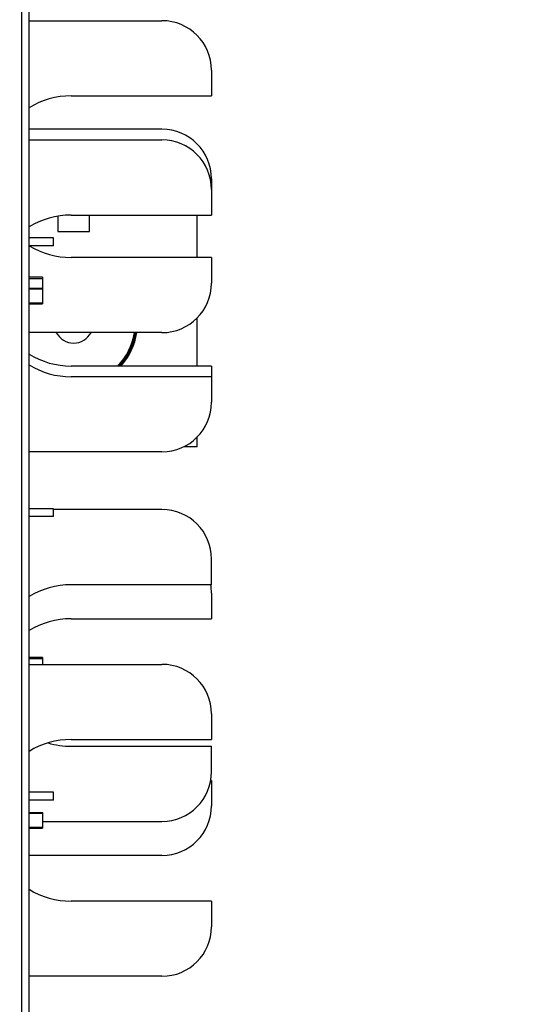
# Model space of a CAD drawing. Header units: inches. Extents: x 0 to 22, y 0 to 17.
# Tile 110 of 114: x 17.906 to 18.545, y 10.164 to 11.407. Entities that reach past the tile are written whole.
import ezdxf

# ---------------------------------------------------------------- set-up
doc = ezdxf.new("R2010")
doc.units = ezdxf.units.IN
doc.header["$LTSCALE"] = 1.21
doc.header["$MEASUREMENT"] = 0
doc.layers.get('0').update_dxf_attribs({"linetype": 'CONTINUOUS'})
doc.layers.add('DIMENSIONS', color=7, linetype='CONTINUOUS')
doc.styles.get("Standard").update_dxf_attribs({"font": 'txt', "width": 0.8})
doc.dimstyles.new('DIMSTYLE_2', dxfattribs={"dimtxt": 0.125, "dimasz": 0.18, "dimexe": 0.125, "dimexo": 0.0625, "dimgap": 0.0625, "dimtad": 0, "dimtih": 1, "dimtoh": 1, "dimzin": 4, "dimdsep": 46, "dimtxsty": 'STANDARD', "dimblk": '_FILLED', "dimblk1": '_FILLED', "dimblk2": '_FILLED', "dimcen": 0.09, "dimadec": 0, "dimazin": 0, "dimtp": 0.01, "dimtm": 0.01, "dimtfac": 1, "dimtofl": 0, "dimtmove": 0, "dimatfit": 3, "dimldrblk": '_FILLED', "dimfxl": 1, "dimtolj": 1, "dimtzin": 4, "dimarcsym": 0})

# ---------------------------------------------------------------- blocks, each defined once
blk = doc.blocks.new('_FILLED')
at = {"color": 0, "linetype": 'BYBLOCK'}
blk.add_solid([(0, 0), (-1, 0.1736), (-1, -0.1736)], dxfattribs=at)
blk = doc.blocks.new('*D47')
at = {"layer": 'DIMENSIONS', "color": 2, "linetype": 'CONTINUOUS'}
for p, q in [((17.8266, 12.2951), (19.4975, 12.2951)), ((19.3725, 12.2951), (19.3725, 9.8876)), ((19.3725, 7.2302), (19.3725, 9.6376)), ((17.8296, 7.2302), (19.4975, 7.2302))]:
    blk.add_line(p, q, dxfattribs=at)
at = {"layer": 'DIMENSIONS', "color": 2, "linetype": 'CONTINUOUS', "xscale": 0.18, "yscale": 0.18, "zscale": 0.18}
for p, rotation in [((19.3725, 12.2951), 90), ((19.3725, 7.2302), 270)]:
    blk.add_blockref('_FILLED', p, dxfattribs=dict(at, rotation=rotation))
at = {"layer": 'DIMENSIONS', "color": 2, "linetype": 'CONTINUOUS', "insert": (19.3725, 9.8251), "char_height": 0.125, "width": 1.225, "attachment_point": 2, "line_spacing_factor": 0.9}
blk.add_mtext('5.06{\\Ftxt.shx;\\W1.000000;\\H0.125000; }[128.6]', dxfattribs=at)

msp = doc.modelspace()

# ---------------------------------------------------------------- linework, layer by layer
at = {"color": 9, "linetype": 'CONTINUOUS'}
msp.add_line((17.9091, 7.8551), (17.9091, 11.8951), dxfattribs=at)
at = {"color": 7, "linetype": 'CONTINUOUS'}
for p, q in [((17.9181, 7.8551), (17.9181, 11.8951)), ((17.9181, 11.4058), (18.0859, 11.4058)), ((18.1484, 11.3433), (18.1484, 11.3109)), ((17.9712, 11.3109), (18.1484, 11.3109)), ((18.0859, 11.2688), (17.9181, 11.2688)), ((17.9181, 11.2553), (18.0859, 11.2553)), ((18.1484, 11.2063), (18.1484, 11.1604)), ((17.9544, 11.159), (17.9544, 11.1399)), ((17.9712, 11.1604), (18.1484, 11.1604)), ((17.9944, 11.1399), (17.9944, 11.1604)), ((18.1304, 11.1069), (18.1304, 11.1604)), ((17.9544, 11.1399), (17.9944, 11.1399)), ((17.9491, 11.1318), (17.9181, 11.1318)), ((17.9491, 11.1218), (17.9491, 11.1318)), ((17.9491, 11.1218), (17.9181, 11.1218)), ((18.1484, 11.1069), (17.9712, 11.1069)), ((18.1484, 11.1069), (18.1484, 11.0746)), ((17.9351, 11.0819), (17.9181, 11.0819)), ((17.9181, 11.0806), (17.9351, 11.0806)), ((17.9351, 11.0819), (17.9351, 11.0484)), ((17.9181, 11.0684), (17.9351, 11.0684)), ((17.9351, 11.0671), (17.9181, 11.0671)), ((17.9181, 11.0498), (17.9351, 11.0498)), ((17.9181, 11.0484), (17.9351, 11.0484)), ((18.1304, 10.9699), (18.1304, 11.0307)), ((18.0859, 11.0121), (17.9181, 11.0121)), ((18.1484, 10.9699), (17.9712, 10.9699)), ((18.1484, 10.9699), (18.1484, 10.9241)), ((18.1484, 10.9564), (17.9712, 10.9564)), ((18.1304, 10.8679), (18.1304, 10.8803)), ((18.1304, 10.8679), (18.1133, 10.8679)), ((18.0859, 10.8616), (17.9181, 10.8616)), ((17.9491, 10.7898), (17.9181, 10.7898)), ((17.9491, 10.7798), (17.9491, 10.7898)), ((18.0859, 10.7888), (17.9491, 10.7888)), ((17.9491, 10.7798), (17.9181, 10.7798)), ((18.1484, 10.6939), (18.1484, 10.7263)), ((18.1484, 10.6939), (17.9712, 10.6939)), ((18.1484, 10.6833), (18.1484, 10.6509)), ((17.9712, 10.6509), (18.1484, 10.6509)), ((17.9351, 10.6019), (17.9181, 10.6019)), ((17.9181, 10.6006), (17.9351, 10.6006)), ((17.9181, 10.5933), (18.0859, 10.5933)), ((17.9351, 10.6019), (17.9351, 10.5933)), ((18.1484, 10.5308), (18.1484, 10.4984)), ((17.9712, 10.4984), (18.1484, 10.4984)), ((17.9712, 10.4899), (18.1484, 10.4899)), ((18.1484, 10.4576), (18.1484, 10.4899)), ((18.1484, 10.4469), (18.1475, 10.4469)), ((18.1484, 10.4469), (18.1484, 10.4146)), ((17.9491, 10.4318), (17.9181, 10.4318)), ((17.9491, 10.4218), (17.9491, 10.4318)), ((17.9491, 10.4218), (17.9181, 10.4218)), ((17.9181, 10.4064), (17.9351, 10.4064)), ((17.9351, 10.4051), (17.9181, 10.4051)), ((17.9351, 10.4064), (17.9351, 10.3864)), ((17.9351, 10.3951), (18.0859, 10.3951)), ((17.9181, 10.3878), (17.9351, 10.3878)), ((17.9181, 10.3864), (17.9351, 10.3864)), ((18.0859, 10.3521), (17.9181, 10.3521)), ((18.1484, 10.2944), (17.9712, 10.2944)), ((18.1484, 10.2944), (18.1484, 10.2621)), ((18.0859, 10.1996), (17.9181, 10.1996))]:
    msp.add_line(p, q, dxfattribs=at)
for centre, radius, start, end in [((18.0859, 11.3433), 0.0625, 0, 90), ((17.9712, 11.2089), 0.102, 90, 121.4354), ((18.0859, 11.2063), 0.0625, 0, 90), ((18.0859, 11.1928), 0.0625, 0, 90), ((17.9712, 11.0584), 0.102, 90, 121.4295), ((17.9712, 11.2089), 0.102, 238.7503, 270), ((18.0859, 11.0746), 0.0625, 270, 360), ((17.9744, 11.0239), 0.025, 208.3987, 331.6013), ((17.9744, 11.0239), 0.0775, 315.7727, 351.1839), ((17.9744, 11.0239), 0.0805, 317.8397, 351.5145), ((17.9712, 11.0719), 0.102, 238.5661, 270), ((17.9712, 11.0584), 0.102, 238.5705, 270), ((18.0859, 10.9241), 0.0625, 270, 360), ((18.0859, 10.7263), 0.0625, 0, 90), ((17.9712, 10.5919), 0.102, 90, 121.4353), ((18.0859, 10.6833), 0.0625, 0, 9.8187), ((17.9712, 10.5489), 0.102, 90, 121.4354), ((18.0859, 10.5308), 0.0625, 0, 90), ((17.9712, 10.3964), 0.102, 90, 121.4295), ((17.9712, 10.5919), 0.102, 253.456, 270), ((18.0859, 10.4576), 0.0625, 270, 360), ((18.0859, 10.4146), 0.0625, 270, 360), ((17.9712, 10.3964), 0.102, 238.5705, 270), ((18.0859, 10.2621), 0.0625, 270, 360)]:
    msp.add_arc(centre, radius, start, end, dxfattribs=at)
at = {"color": 9, "linetype": 'CONTINUOUS'}
for radius, start, end in [(0.0784, 316.4093, 351.2836), (0.0797, 317.3559, 351.432)]:
    msp.add_arc((17.9744, 11.0239), radius, start, end, dxfattribs=at)

# ---------------------------------------------------------------- dimensions: what is measured, and where the dimension line sits
at = {"layer": 'DIMENSIONS', "color": 2, "linetype": 'CONTINUOUS'}
dim = msp.add_linear_dim(base=(19.3725, 7.2302), p1=(17.7641, 12.2951), p2=(17.7671, 7.2302), angle=270, dimstyle='DIMSTYLE_2', dxfattribs=at)
dim.commit()
dim.dimension.update_dxf_attribs({"geometry": '*D47', "text_midpoint": (19.3725, 9.7626), "dimtype": 160})

doc.saveas('drawing.dxf')
